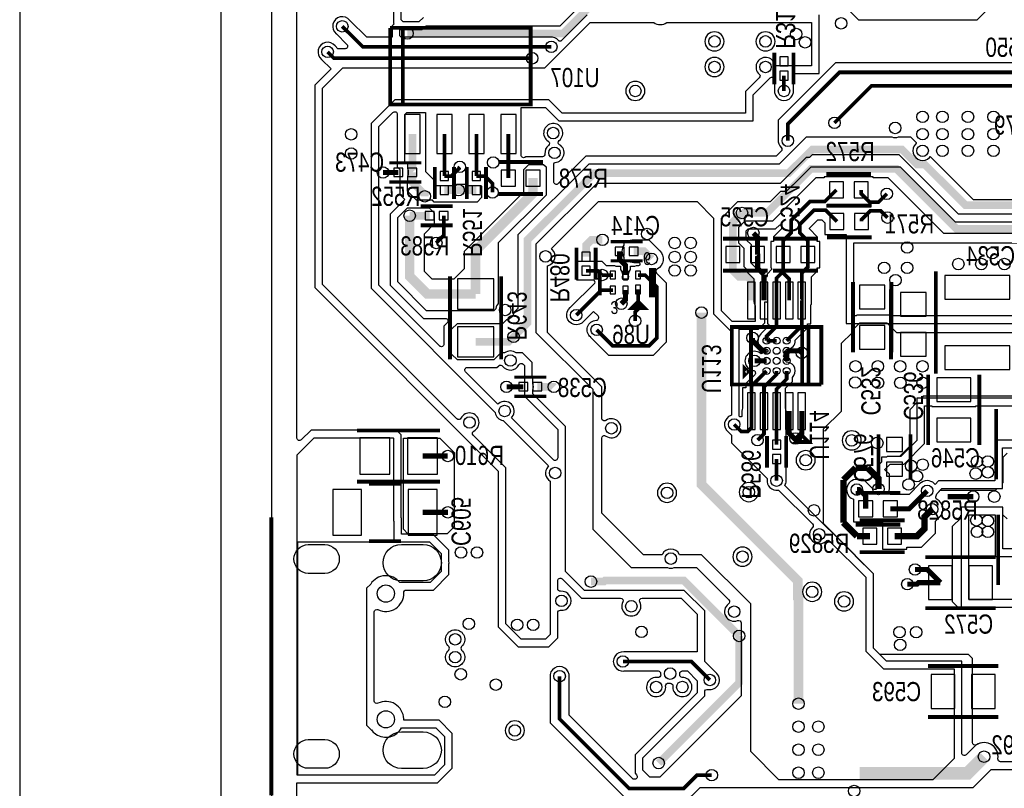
# Model space of a CAD drawing. Extents: x -394 to 5394, y -1015 to 6968.
# Tile 31 of 63: x -394 to 1147, y 1762 to 2965. Entities that reach past the tile are written whole.
import ezdxf

# ---------------------------------------------------------------- set-up
doc = ezdxf.new("R2010")
doc.units = 0
for name, color, linetype in [('BG_OUTLINE', 95, 'CONTINUOUS'), ('ET_BOTTOM', 1, 'CONTINUOUS'), ('PG_SILKSCREEN_BOTTOM', 2, 'CONTINUOUS'), ('PIN_BOTTOM', 1, 'CONTINUOUS'), ('RD_SILKSCREEN_BOTTOM', 254, 'CONTINUOUS'), ('VC_BOTTOM', 1, 'CONTINUOUS')]:
    doc.layers.add(name, color=color, linetype=linetype)

msp = doc.modelspace()

# ---------------------------------------------------------------- linework, layer by layer
at = {"layer": 'BG_OUTLINE'}
msp.add_lwpolyline([(-78.74, 6968.4848), (-393.7, 6968.4848), (-393.7, 0), (-78.74, 0), (-78.74, 6968.4848)], dxfattribs=at)
msp.add_lwpolyline([(5000, 0), (5000, 6968.4848), (0, 6968.4848), (0, 0)], close=True, dxfattribs=at)
at = {"layer": 'BG_OUTLINE', "const_width": 6}
msp.add_lwpolyline([(0, 2186.3442), (0, 1751.3442)], dxfattribs=at)
at = {"layer": 'ET_BOTTOM'}
for points in [[(40.0001, 228.5845), (40.0001, 1771.194), (260.1206, 1771.194), (283.1002, 1794.1736), (283.1002, 1848.5148), (262.4206, 1869.1944), (207.181, 1869.1944), (207.131, 1871.1431, 0.54721), (166.7677, 1895.5426, -0.555588), (161.0002, 1899.131), (161.0002, 2038.5574, -0.555588), (166.7677, 2042.1458, 0.571852), (207.1061, 2068.6465, -0.428757), (211.1012, 2072.844), (253.5706, 2072.844), (277.8002, 2097.0736), (277.8002, 2111.7862), (277.8082, 2111.8754, 0.044766), (277.8082, 2119.113), (277.8002, 2119.2022), (277.8002, 2135.1148), (252.5706, 2160.3444), (203.7302, 2160.3444), (203.7302, 2185.3548), (203.1202, 2185.9648), (203.1202, 2315.6548), (195.5806, 2323.1944), (62.1394, 2323.1944), (46.8285, 2307.8836, -0.668177), (40.0001, 2310.712), (40.0001, 3107.3722, -0.668177)], [(190.9998, 3042.9706), (190.9998, 2960.0294), (192.0292, 2959), (188.9998, 2955.9706), (188.9998, 2937.9002), (149.1719, 2937.9002), (122.7612, 2964.3109), (122.6931, 2964.3956, 1.114862), (101.6044, 2943.3069), (101.6891, 2943.2388), (118.1993, 2926.7286, -0.668175), (115.3709, 2919.9002), (104.1719, 2919.9002), (99.7612, 2924.3109), (99.6931, 2924.3956, 1.114862), (78.6044, 2903.3069), (78.6891, 2903.2388), (93.4785, 2888.4494), (67.9998, 2862.9706), (67.9998, 2546.0294), (354.9998, 2259.0294), (354.9998, 2015.0294), (386.0294, 1983.9998), (433.9706, 1983.9998), (448.0002, 1998.0294), (448.0002, 2037.1053, -0.445449), (452.4212, 2041.0831, 1.111425), (452.4212, 2070.9169, -0.445449), (448.0002, 2074.8947), (448.0002, 2087.3721, -0.668177), (454.8286, 2090.2005), (485.0294, 2059.9998), (546.2669, 2059.9998, -0.560103), (549.8305, 2054.183, 1.632271), (576.5579, 2054.183, -0.560103), (580.1215, 2059.9998), (641.0294, 2059.9998), (665.9998, 2035.0294), (665.9998, 1975.9002), (551.7326, 1975.9002), (551.6246, 1975.912, 1.114863), (551.6246, 1946.088), (551.7326, 1946.0998), (605.0001, 1946.0998, -0.41575), (609, 1942.0788, 0.031134), (609.1063, 1940.2156, -0.500365), (604.4748, 1935.7946, 3.002977), (616.8937, 1922.7844, -0.500365), (621.5252, 1927.2054, 0.042849), (624.0832, 1927, -0.447113), (628.0831, 1922.579, 2.617376), (642.9168, 1936, -0.447113), (638.9169, 1940.421, 0.027685), (639, 1942.0788, -0.41575), (642.9999, 1946.0998), (650.8281, 1946.0998), (665.9998, 1930.9281), (665.9998, 1911.9706), (568.9998, 1814.9706), (568.9998, 1786.0294), (571.3005, 1783.7286, -0.668177), (568.4721, 1776.9002), (566.1719, 1776.9002), (465.9002, 1877.1719), (465.9002, 1936.2674), (465.912, 1936.3754, 1.114863), (436.088, 1936.3754), (436.0998, 1936.2674), (436.0998, 1864.8281), (553.8281, 1747.0998)], [(238, 2969), (231.0002, 2962.0002), (213, 2962.0002, 0.001118), (212.9195, 2962), (206, 2962), (203, 2965), (203, 3038)], [(858.5441, 3024.9998), (918.5441, 2964.9998), (1104.4559, 2964.9998), (1136.7281, 2997.2719, 0.38387)], [(494.0294, 2973.0002), (453.0292, 2932), (450.0359, 2932), (449.4369, 2932.7059, 0.248856), (436.3754, 2937.912), (436.2674, 2937.9002), (203.0998, 2937.9002), (201, 2940), (201, 2949.9998), (235.9706, 2949.9998), (241.9708, 2956), (452, 2956), (489, 2993)], [(1220.1719, 2897.9002), (882.8281, 2897.9002), (793.0998, 2808.1719), (793.0998, 2777.7326), (793.088, 2777.6246, 0.230921), (797.5412, 2765.2473, -0.418281), (797.5807, 2759.5515), (790.0294, 2752.0002), (492.0294, 2752.0002), (448.8286, 2708.7995, -0.668177), (442.0002, 2711.6279), (442.0002, 2740.0293, -0.397064), (443.8825, 2742.0258, 0.734247), (450.8321, 2769.7931, -0.51872), (450.4111, 2776.3194, 3.155554), (433.1679, 2775.2069, -0.51872), (433.5889, 2768.6806, 0.254819), (428.0831, 2755.4212, -0.445449), (424.1053, 2751.0002), (398.0294, 2751.0002), (397.6186, 2750.5895, -0.668177), (390.7902, 2753.4179), (390.7902, 2827.9998), (429.0294, 2827.9998), (450.0294, 2806.9998), (754.0002, 2806.9998), (754.0002, 2848.0294), (780.2714, 2874.3005, -0.668177), (787.0998, 2871.4721), (787.0998, 2855.6426), (787.088, 2855.5346, 1.114863), (816.912, 2855.5346), (816.9002, 2855.6426), (816.9002, 2878, 0.0148), (816.8741, 2878.8815), (816.8706, 2878.9406), (816.8706, 2880.9998), (857.0002, 2880.9998), (857.0002, 2973.0002)], [(1271, 2661), (1075, 2661), (982, 2754), (846, 2754), (841.858, 2749.858), (836.6862, 2749.858), (795.8282, 2709), (509, 2709), (414, 2614), (414, 2595.0728, 0.002427), (414, 2594.9272), (414, 2476), (503, 2387), (503, 2168), (563, 2108), (619.603, 2108), (619.9307, 2107.8823, 0.174095), (630.0693, 2107.8823), (630.397, 2108), (665, 2108), (715.7415, 2057.2585, -0.462603), (715.2471, 2051.1817, 0.884102), (729.5263, 2025.0549, -0.529574), (735, 2021.3363), (735, 1907), (608, 1780), (592, 1780), (581, 1791), (581, 1810), (678, 1907), (678, 1913.4257, -0.477791), (682.8421, 1917.336, 0.793815), (695.3133, 1943.7587), (678, 1961.0721), (678, 2040), (646, 2072), (490, 2072), (460, 2102), (460, 2329), (409.0266, 2379.9734), (409.0266, 2385.3219), (409.1377, 2385.6412, 0.169031), (409.1377, 2396.1588), (409.0266, 2396.4781), (409.0266, 2405.4002), (408, 2405.4002), (408, 2429), (393, 2444), (383.0003, 2444, 0.333342), (364.9997, 2444), (359, 2444), (348, 2433), (291, 2433), (282, 2442), (282, 2481), (291, 2490), (362, 2490), (368.2991, 2496.2991), (368.8879, 2496.4194, 0.300478), (380.5806, 2508.1121), (380.7009, 2508.7009), (386, 2514), (386, 2629), (497, 2740), (795, 2740), (837, 2782), (970.603, 2782), (970.9307, 2781.8823, 0.174095), (981.0693, 2781.8823), (981.397, 2782), (1000, 2782), (1008.2591, 2773.7409, -0.414584), (1008.2572, 2770.9107, 1.001316), (1029.4707, 2749.6972), (1030.8867, 2751.1133), (1098, 2684), (1258.9279, 2684)], [(1252, 2631), (1052, 2631), (965, 2718), (941.5802, 2718), (941.5802, 2719.5002), (864.9998, 2719.5002), (864.9998, 2718), (852, 2718), (784, 2650), (741, 2650), (731, 2640), (731, 2616), (739, 2608), (739, 2579), (744.7998, 2573.2002), (744.7998, 2569.7225), (754.7698, 2559.7525), (754.7698, 2525.98, 0.127016), (756.7698, 2518.234), (756.7698, 2493), (720.9708, 2493), (704.0002, 2509.9706), (704.0002, 2655.0002), (730, 2681), (781, 2681), (796.9998, 2696.9998), (805.9706, 2696.9998), (815.9706, 2706.9998), (816.4559, 2706.9998), (844.4561, 2735), (984, 2735), (1070, 2649), (1070.0292, 2649), (1070.0294, 2648.9998), (1266.0294, 2648.9998)], [(1266.9998, 1804.0002), (1140.6891, 1804.0002, -0.460326), (1136.737, 1808.6171, 0.725687), (1099.4435, 1827.5665), (1086.8786, 1815.0016, -0.668174), (1080.0502, 1817.83), (1080.0502, 1961.3502), (962.6206, 1961.3502), (942.0002, 1981.9706), (942.0002, 2097.9706), (803.4989, 2236.472), (804.0801, 2237.7369, 0.135635), (805.362, 2245.6246), (805.3502, 2245.7326), (805.3502, 2278.08, 0.054555), (804.9975, 2281.3026), (804.9502, 2281.5163), (804.9502, 2296.6837), (804.9975, 2296.8974, 0.054555), (805.3502, 2300.12), (805.3502, 2352.76, 0.08214), (804.5567, 2357.5576), (804.4502, 2357.8708), (804.4502, 2388.7634), (815.1002, 2399.4134), (815.1002, 2405.599, 0.657375), (807.4885, 2429.1886, -0.359259), (803.8886, 2432.7885, 0.132459), (801.419, 2439.37, 0.132459), (803.8886, 2445.9515, -0.359259), (807.4885, 2449.5514, 0.388057), (819.7, 2463.0638), (819.6954, 2463.8986), (838.7202, 2482.9234), (838.7202, 2489.4798), (843.8202, 2489.4798), (843.8202, 2518.9081), (844.8502, 2519.9381), (844.8502, 2562.7281), (854.1702, 2572.0481), (854.1702, 2577.1998), (858.2702, 2577.1998), (858.2702, 2618.2002), (854.1702, 2618.2002), (854.1702, 2625.5732), (841.7802, 2637.9632), (841.7802, 2639.1919), (854.8881, 2652.2998), (861.1781, 2652.2998), (865.8498, 2647.6281), (865.8498, 2629.1998), (899.4098, 2629.1998), (899.4098, 2489.9998), (1365.7794, 2489.9998)], [(1254.5, 1804.0002), (1140.6891, 1804.0002, -0.460326), (1136.737, 1808.6171, 0.645196), (1103.1961, 1830.5755, -0.591678), (1097.05, 1833.951), (1097.05, 1965.45), (1090.7, 1971.8), (952.1708, 1971.8), (942.0002, 1981.9706), (942.0002, 2097.9706), (914, 2125.9708), (914, 2127), (864, 2177), (864, 2324.95), (892.05, 2353), (892.05, 2459.05), (908, 2475), (911.41, 2475), (911.41, 2481.56), (920.85, 2491), (963.1, 2491), (978.1, 2476), (1367.5, 2476)], [(1418, 2376), (1019.92, 2376), (1016.9202, 2373.0002), (1009.9998, 2373.0002), (1009.9998, 2366.0798), (999, 2355.08), (999, 2298), (982.8302, 2281.8302), (963.3494, 2281.8302), (962.5194, 2281.0002), (954.4998, 2281.0002), (954.4998, 2272.9806), (948.0098, 2266.4906), (948.0098, 2234.0605, -0.668172), (941.1814, 2231.2321), (926.4133, 2246.0002), (916, 2246.0002, 0.812476), (909.5872, 2215.3411), (910.7856, 2214.8169), (910.7856, 2179.515), (955.9508, 2179.515), (955.9508, 2136.515), (993.9512, 2136.515), (993.9512, 2140.015), (1017.0569, 2140.015), (1039.0002, 2161.9583), (1039.0002, 2180.5983), (1045.701, 2187.299, 0.507904), (1041.4759, 2214.4273, -0.428413), (1039.8483, 2219.9855, 0.060304), (1041.3605, 2223.5212), (1041.504, 2224.0132), (1046.4908, 2229), (1133, 2229), (1135.4698, 2231.4698), (1144.0702, 2231.4698), (1144.0702, 2240.0702), (1145, 2241), (1145, 2281), (1151, 2287)], [(1294.9302, 2373.0002), (1009.9998, 2373.0002), (1009.9998, 2306.9706), (984.8594, 2281.8302), (963.3494, 2281.8302), (962.5194, 2281.0002), (954.4998, 2281.0002), (954.4998, 2272.9806), (948.0098, 2266.4906), (948.0098, 2234.0605, -0.668172), (941.1814, 2231.2321), (926.4133, 2246.0002), (916, 2246.0002, 0.812476), (909.5872, 2215.3411), (910.7856, 2214.8169), (910.7856, 2179.515), (955.9508, 2179.515), (955.9508, 2136.515), (993.9512, 2136.515), (993.9512, 2140.015), (1017.0569, 2140.015), (1039.0002, 2161.9583), (1039.0002, 2180.5983), (1045.701, 2187.299, 0.507904), (1041.4759, 2214.4273, -0.428413), (1039.8483, 2219.9855, 0.060304), (1041.3605, 2223.5212), (1041.504, 2224.0132), (1048.9606, 2231.4698), (1144.0702, 2231.4698), (1144.0702, 2295.5598), (1202.0298, 2295.5598)], [(1214.03, 2307.56), (1132.07, 2307.56), (1132.07, 2243.47), (1043.99, 2243.47), (1038.5899, 2238.0699), (1037.1759, 2239.4501, 0.410668), (1014.6862, 2239.3138), (997.6423, 2222.27), (968.81, 2222.27), (965.9855, 2225.0945), (966.3178, 2226.2318, 0.071193), (967.0002, 2231), (967.0002, 2254.0417), (960.01, 2261.0319), (960.01, 2261.52), (968.32, 2269.83), (989.83, 2269.83), (1022, 2302), (1022, 2361), (1033.1398, 2361), (1033.1398, 2359.9998), (1102.1402, 2359.9998), (1102.1402, 2361), (1242.813, 2361, -0.650323)], [(645, 1738), (671, 1764), (789.0292, 1764), (789.0294, 1763.9998), (1098.1028, 1763.9998), (1126.103, 1792), (1272, 1792), (1279, 1799), (1279, 1964), (1451.0998, 1964), (1451.0998, 1841.4804), (1455.05, 1837.5302), (1455.05, 1799), (1433.9502, 1777.9002), (1414.7326, 1777.9002), (1414.6246, 1777.912, 0.359594), (1398.6633, 1767.4118), (1398.2288, 1766), (1322, 1766), (1285.9002, 1729.9002)]]:
    msp.add_lwpolyline(points, format="xyb", dxfattribs=at)
for points, const_width in [([(213, 2944), (456.5441, 2944), (500, 2987.4559), (500, 3069)], 12), ([(111, 2955), (143, 2923), (438, 2923)], 5.8), ([(88, 2915), (98, 2905), (408, 2905)], 5.8), ([(802, 2878), (802, 2853.91)], 5.8), ([(1300.1148, 2796.1598), (1300.1148, 2760.4301), (1293.6847, 2754), (1261, 2754), (1249, 2766), (1249, 2848), (1214, 2883), (889, 2883), (808, 2802), (808, 2776)], 5.8), ([(881, 2804), (938.9, 2861.9), (1204.1001, 2861.9), (1233, 2833.0001), (1233, 2731), (1266, 2698), (1279, 2698)], 5.8), ([(220.79, 2786.36), (220.79, 2726.3636), (220.7936, 2726.36)], 12), ([(270.79, 2786.36), (270.79, 2720.68)], 5.8), ([(320.79, 2786.36), (320.79, 2720.68)], 5.8), ([(370.79, 2786.36), (370.79, 2717.58)], 5.8), ([(379, 2469), (401, 2491), (401, 2621), (505, 2725), (809, 2725), (846, 2762), (987, 2762), (1010, 2739), (1022, 2739), (1086, 2675), (1278, 2675), (1289, 2664), (1462, 2664), (1508, 2618), (1525, 2618)], 12), ([(198.7464, 2726.36), (174.7464, 2726.36)], 8), ([(240, 2689), (240, 2691.7936), (220.7936, 2711), (220.7936, 2726.36)], 12), ([(295, 2735), (294, 2734), (294, 2733), (281.68, 2720.68), (270.79, 2720.68)], 5.8), ([(1403, 2622), (1280, 2622), (1264, 2638), (1072, 2638), (978.1422, 2731.8578), (844.1421, 2731.8578), (775.202, 2662.9177), (736.3459, 2662.9177)], 12), ([(319.4848, 2536.0888), (319.4848, 2603.6948), (409.37, 2693.58), (409.37, 2717.58)], 15), ([(346, 2695), (346, 2709), (334.32, 2720.68), (320.79, 2720.68)], 5.8), ([(270.79, 2698.64), (293, 2698.64)], 12), ([(293, 2698.64), (320.79, 2698.64)], 12), ([(884, 2699), (866, 2681), (843, 2681), (813.08, 2651.08), (813.08, 2631.7913), (800.69, 2619.4013), (800.69, 2597.7)], 5.8), ([(963, 2693), (950, 2680), (936, 2680), (922.58, 2693.42), (922.58, 2699)], 5.8), ([(319.4848, 2536.0888), (243.9112, 2536.0888), (216.36, 2563.64), (216.36, 2658.64)], 15), ([(722.16, 2597.7), (722.16, 2648.7318), (736.3459, 2662.9177)], 12), ([(884.85, 2649.7), (867.35, 2667.2), (848.7162, 2667.2), (826.88, 2645.3638), (826.88, 2631.7913), (839.27, 2619.4013), (839.27, 2597.7)], 5.8), ([(963.85, 2655.7), (953.35, 2666.2), (937.2, 2666.2), (923.43, 2652.43), (923.43, 2649.7)], 5.8), ([(247.75, 2658.64), (216.36, 2658.64)], 12), ([(258, 2616), (269.79, 2627.79), (269.79, 2658.64)], 5.8), ([(760.74, 2597.7), (760.74, 2624.96), (754.1, 2631.6)], 8), ([(492.3936, 2594.6), (492.3936, 2612.3936), (501, 2621), (518, 2621)], 12), ([(554.0036, 2565.81), (554.0036, 2580.9964), (545, 2590), (545, 2603)], 8), ([(567.0472, 2603), (583, 2603), (595, 2591)], 12), ([(722.16, 2597.7), (722.16, 2572.8), (732.16, 2562.8), (745.4, 2562.8), (751.08, 2557.12), (751.08, 2525.98)], 12), ([(760.74, 2597.7), (760.8, 2597.64), (760.8, 2576.35), (770.77, 2566.38)], 8), ([(800.69, 2597.7), (800.69, 2571.34), (799.6, 2570.25)], 5.8), ([(829.82, 2525.98), (829.95, 2526.11), (829.95, 2568.9), (839.27, 2578.22), (839.27, 2597.7)], 5.8), ([(492.3936, 2572.56), (510.6436, 2572.56), (517.3936, 2565.81)], 5.8), ([(799.6, 2570.25), (790.45, 2561.1), (790.45, 2525.98)], 5.8), ([(799.6, 2570.25), (810.13, 2559.72), (810.13, 2525.98)], 5.8), ([(573.6836, 2565.81), (584.5836, 2565.81), (603, 2547.3936), (603, 2467), (591, 2455), (534, 2455), (509, 2480)], 5.8), ([(517.3936, 2565.81), (534.3236, 2565.81)], 5.8), ([(770.77, 2566.38), (770.77, 2525.98)], 8), ([(534.3236, 2542.19), (516.19, 2542.19), (477, 2503)], 5.8), ([(554.0036, 2542.19), (554.0036, 2527.3), (547.5536, 2520.85)], 8), ([(573.6836, 2543.17), (573.6836, 2512.5836), (569, 2507.9), (569, 2494)], 5.8), ([(790.45, 2525.98), (790.45, 2485.8), (774.7, 2470.05), (774.7, 2462.99)], 5.8), ([(829.82, 2525.98), (829.82, 2486.61), (806.2, 2462.99)], 5.8), ([(824.77, 1894.93), (824.77, 2059.6094), (823.7, 2060.6794), (823.7, 2087.3), (673, 2238), (673, 2507)], 15), ([(379, 2469), (371.2858, 2461.2858), (319.4848, 2461.2858)], 12), ([(774.7, 2447.24), (768.64, 2447.24), (768.49, 2447.49), (768.27, 2447.49), (752.65, 2463.11), (752.65, 2467.5)], 8), ([(790.45, 2462.99), (774.7, 2462.99)], 5.8), ([(806.2, 2447.24), (826.76, 2447.24), (830, 2444)], 8), ([(806.2, 2447.24), (806.2, 2431.5)], 8), ([(774.7, 2431.5), (756, 2431.5)], 8), ([(774.7, 2415.75), (751.08, 2392.13), (751.08, 2352.76)], 5.8), ([(790.45, 2415.75), (790.45, 2410.31), (770.77, 2390.63), (770.77, 2352.76)], 5.8), ([(790.45, 2352.76), (790.45, 2387.35), (806.2, 2403.1), (806.2, 2415.75)], 5.8), ([(368, 2390.87), (377, 2390.87), (377.03, 2390.9), (394.0264, 2390.9)], 8), ([(416.07, 2390.9), (416.0736, 2390.9)], 12), ([(416.0736, 2390.9), (441.99, 2390.9), (442.02, 2390.87)], 12), ([(751.08, 2352.76), (751.08, 2326.8513), (745.28, 2321.0513), (734.9487, 2321.0513), (724, 2332)], 5.8), ([(760.675, 2307.325), (770.77, 2317.42), (770.77, 2352.76)], 5.8), ([(790.45, 2300.12), (790.45, 2352.76)], 5.8), ([(820, 2310), (818.13, 2310), (810.13, 2318), (810.13, 2352.76)], 8), ([(829.82, 2352.76), (829.82, 2318), (821.82, 2310), (820, 2310)], 8), ([(236.52, 2282.5242), (276.02, 2282.5242)], 8), ([(790.45, 2244), (790.45, 2278.08)], 5.8), ([(914, 2264), (895, 2245)], 10), ([(933, 2264), (914, 2264)], 10), ([(933, 2264), (950, 2247), (950, 2231)], 10), ([(895, 2245), (895, 2178.3836)], 10), ([(916, 2230), (919.7858, 2230), (929.7858, 2220), (929.7858, 2200.0152)], 8), ([(1026, 2228), (998.0152, 2200.0152), (968.3684, 2200.0152)], 8), ([(1058.22, 2219), (1098, 2219)], 8), ([(1033.68, 2199.32), (1022, 2187.64), (1022, 2169), (1010.0152, 2157.0152), (974.951, 2157.0152)], 10), ([(236.67, 2194.3942), (276.17, 2194.3942)], 8), ([(895, 2178.3836), (916.3684, 2157.0152)], 10), ([(916.3684, 2157.0152), (936.3684, 2157.0152)], 10), ([(1046.81, 2084.35), (1026.16, 2105), (1007, 2105)], 8), ([(732, 2001), (645.18, 2087.82), (522.18, 2087.82), (520.36, 2086), (500, 2086)], 12), ([(995, 2082), (1010, 2082), (1012.35, 2084.35), (1046.81, 2084.35)], 8), ([(605.9848, 1802), (732, 1928.0152), (732, 2001)], 12), ([(550, 1961), (657, 1961), (686, 1932)], 5.8), ([(689, 1783), (666, 1783), (645, 1762), (560, 1762), (451, 1871), (451, 1938)], 5.8), ([(920.34, 1786), (1088.99, 1786), (1115, 1812.01)], 20)]:
    msp.add_lwpolyline(points, dxfattribs=dict(at, const_width=const_width))
for points in [[(316.7891, 2321.6241, 1.378642), (296.6241, 2341.7891, -0.510007), (290.2289, 2340.7711), (80, 2551), (80, 2858), (112, 2890), (407.9225, 2890, 0.002583), (408.0775, 2890), (428, 2890), (463.9998, 2925.9998), (464, 2925.9998), (499.0002, 2961), (598.3281, 2961, 0.310747), (618.7319, 2961), (845, 2961), (845, 2893), (816.5002, 2893), (816.5002, 2893.0002), (788.2127, 2893.0002), (787.8719, 2894.5778, 1.377652), (763.2299, 2880.2116, -0.431145), (763.397, 2874.397), (742, 2853), (742, 2819), (455, 2819), (434, 2840), (193, 2840), (156, 2803), (156, 2545), (350.1404, 2350.8596), (350.254, 2350.2503, 0.309909), (362.2503, 2338.254), (362.8596, 2338.1404), (433.8243, 2267.1757), (432.6173, 2265.7694, 0.457878), (436, 2243.3112), (436, 2003), (429, 1996), (391, 1996), (367, 2020), (367, 2264), (315.7711, 2315.2289, -0.510007)], [(708.2102, 2931.41, 1), (678.2098, 2931.41, 1)], [(788.2102, 2931.41, 1), (758.2098, 2931.41, 1)], [(708.2102, 2891.41, 1), (678.2098, 2891.41, 1)], [(584.4102, 2853.91, 1), (554.4098, 2853.91, 1)], [(185.9998, 2660.9706), (185.9998, 2550.0294), (238.0294, 2497.9998), (272.3721, 2497.9998, -0.668177), (275.2005, 2491.1714), (269.9998, 2485.9706), (269.9998, 2457.6279, -0.668177), (263.1714, 2454.7995), (168.0002, 2549.9706), (168.0002, 2798.0294), (190.1714, 2820.2005, -0.668177), (196.9998, 2817.3721), (196.9998, 2735.0294), (200.9998, 2731.0294), (200.9998, 2692.0294), (209.0292, 2684)], [(213.7466, 2731.9381), (213.7466, 2740.8602), (209, 2740.8602), (209, 2817), (212, 2820), (241, 2820), (241, 2728), (256.2898, 2712.7102), (256.2898, 2705.6798), (285.2902, 2705.6798), (285.2902, 2705.7798), (287.8519, 2705.7798), (290.0721, 2708), (306.2898, 2708), (306.2898, 2705.6798), (328.2481, 2705.6798), (329, 2704.9279), (329, 2687), (322, 2680), (254.9708, 2680), (251.9706, 2683.0002), (226.9998, 2683.0002), (213, 2697), (213, 2711.8598), (213.7466, 2711.8598), (213.7466, 2720.7819), (213.8577, 2721.1012, 0.169031), (213.8577, 2731.6188)], [(350.9876, 2512.9876), (348, 2510), (243, 2510), (198, 2555), (198, 2656), (213, 2671), (239.9151, 2671, 0.002358), (240.0849, 2671), (247, 2671), (254.7898, 2663.2102), (254.7898, 2645.7898), (239, 2630), (239, 2572), (251, 2560), (286, 2560), (302, 2576), (302, 2603), (395, 2696), (395, 2731), (403, 2739), (426, 2739), (430, 2735), (430, 2691), (355, 2616), (355, 2521.4376, 0.148927), (351.094, 2513.6169)], [(720, 2314.9279), (720, 2303), (775.5498, 2247.4502), (775.5498, 2245.7326), (775.538, 2245.6246, 0.491971), (792.6842, 2229.1671), (793.6825, 2229.3175), (846.5913, 2176.4087, -0.418502), (846.5496, 2170.7108, 1.014741), (867.7608, 2149.4996, -0.418502), (873.4587, 2149.5413), (930, 2093), (930, 1977), (957.65, 1949.35), (1068.05, 1949.35), (1068.05, 1809.05), (1035, 1776), (794, 1776), (750, 1820), (750, 1920.5591), (750.0002, 1920.5593), (750.0002, 2001, 0.001118), (750, 2001.0805), (750, 2051), (673, 2128), (638.8002, 2128), (638.2355, 2129.0588, 0.600005), (611.7645, 2129.0588), (611.1998, 2128), (582, 2128), (517, 2193), (517, 2310.5079, -0.60906), (523.3158, 2313.7693, 1.93647), (523.3158, 2338.2307, -0.60906), (517, 2341.4921), (517, 2391), (432, 2476), (432, 2580.2288), (433.4118, 2580.6633, 0.567527), (439.5308, 2605.6822), (439.5257, 2605.6872), (438.1064, 2607.1064), (512, 2681), (666, 2681), (692, 2655), (692, 2505), (720, 2477), (720, 2346.5231), (718.7059, 2346.0349, 0.582905), (714.6867, 2320.2413)], [(772.1356, 2562.8353), (751.0002, 2583.9706), (751.0002, 2612.9706), (743.0002, 2620.9706), (743.0002, 2635.0294), (745.9706, 2637.9998), (788.9706, 2637.9998), (794.7656, 2643.7947, -0.668183), (798.1798, 2642.3805), (798.1798, 2637.9632), (785.7898, 2625.5732), (785.7898, 2618.2002), (781.6898, 2618.2002), (781.6898, 2577.1998), (781.9857, 2577.1998), (783.0085, 2574.7306), (775.5498, 2567.2719), (775.5498, 2564.2495, -0.668183)], [(556.3638, 2588.4998), (552.047, 2588.4998), (552.047, 2593.0338), (551.747, 2593.5178, -0.284747), (551.747, 2612.4822), (552.047, 2612.9662), (552.047, 2617.5002), (556.3638, 2617.5002), (556.8747, 2617.8502, -0.151285), (567.0471, 2621.0002), (590.4559, 2621.0002), (607.7281, 2603.7281, -0.501739), (603.5672, 2575.1693, 0.501735), (602.6426, 2568.823), (617.9002, 2553.5655), (617.9002, 2460.8281), (597.1719, 2440.0998), (527.8281, 2440.0998), (499.6891, 2468.2388), (499.6044, 2468.3069, -0.69547), (508.4902, 2494.9915, 0.65595), (511.1827, 2501.8176), (504.0362, 2508.9641), (488.7612, 2493.6891), (488.6931, 2493.6044, -1.118809), (467.6867, 2514.7587), (506.0677, 2553.1398, 0.396236), (506.1523, 2555.8782, -0.011688), (505.7005, 2556.4144), (505.6324, 2556.4991), (504.5717, 2557.5598), (477.8934, 2557.5598), (477.8934, 2569.1237), (477.8461, 2569.3374, -0.109435), (477.8461, 2575.7826), (477.8934, 2575.9963), (477.8934, 2587.5602), (506.8938, 2587.5602), (506.8938, 2587.4602), (516.8155, 2587.4602), (523.5655, 2580.7102), (534.3236, 2580.7102, -0.08214), (539.1212, 2579.9167), (539.4344, 2579.8102), (546.3238, 2579.8102), (546.3238, 2574.6424, -0.210256), (548.943, 2562.9308, 0.489878), (553.0948, 2558.1644, -0.028423), (554.9124, 2558.1644, 0.489878), (559.0642, 2562.9308, -0.210256), (561.6834, 2574.6424), (561.6834, 2579.8102), (568.5728, 2579.8102), (568.886, 2579.9167, -0.08214), (573.6836, 2580.7102), (575.0053, 2580.7102, 0.668166), (576.4195, 2584.1244), (575.5441, 2584.9998), (567.0471, 2584.9998, -0.151285), (556.8747, 2588.1498)], [(732.9822, 2344.0136, 0.019869), (732.0002, 2344.6887), (732.0002, 2480.9998), (761.9706, 2480.9998), (772.0002, 2491.0294), (772.0002, 2524.1043), (775.5837, 2524.1043), (775.9469, 2522.563, 0.024114), (776.3433, 2521.1824), (776.4498, 2520.8692), (776.4498, 2489.4798), (776.7146, 2489.4798, -0.668175), (778.1288, 2486.0656), (765.7998, 2473.7366), (765.7998, 2473.1752), (765.2063, 2472.5881, 0.67606), (774.9194, 2449.4916, -0.423752), (776.9516, 2447.4594, 0.007963), (776.9514, 2447.0294, -0.423578), (774.9192, 2444.9984, 0.168998), (766.4931, 2442.2192, 1.382512), (753.9369, 2416.6424, -0.619396), (756.2152, 2409.8519), (742.1798, 2395.8166), (742.1798, 2389.2602), (737.0798, 2389.2602), (737.0798, 2357.8708), (736.9733, 2357.5576, 0.08214), (736.1798, 2352.76), (736.1798, 2345.6154, -0.617522)], [(393.7809, 2426.2482), (395.9998, 2424.0294), (395.9998, 2376.0294), (447.9998, 2324.0294), (447.9998, 2279.6279, -0.668177), (441.1714, 2276.7995), (375.6665, 2342.3043), (376.7696, 2343.7004, 0.889616), (355.7004, 2364.7696), (354.3043, 2363.6665), (303.7995, 2414.1714, -0.668177), (306.6279, 2420.9998), (352.9706, 2420.9998), (355.7293, 2423.7585, -0.462938), (361.8087, 2423.2605, 0.563006), (387.3836, 2425.2261, -0.510375)], [(257.45, 1857.1942), (271.1, 1843.5442), (271.1, 1799.1442), (255.15, 1783.1942), (40.29, 1783.1942), (40.29, 2284.3742), (67.11, 2311.1942), (190.61, 2311.1942), (191.12, 2310.6842), (191.12, 2180.9942), (191.73, 2180.3842), (191.73, 2148.3442), (247.6, 2148.3442), (265.8, 2130.1442), (265.8, 2102.0442), (248.6, 2084.8442), (200.9335, 2084.8442, 0.514318), (155.4563, 2082.2005), (149, 2075.7442), (149, 1861.4942), (156.3798, 1854.1144), (156.4727, 1853.9862, 0.079149), (162.702, 1847.7569), (162.8302, 1847.664), (163, 1847.4942), (163.0591, 1847.4942), (163.564, 1847.1562, 0.443152), (203.8175, 1857.1942)], [(923.0002, 2307, 1), (892.9998, 2307, 1)], [(923.0002, 2307, 1), (892.9998, 2307, 1)], [(851.0002, 2276, 1), (820.9998, 2276, 1)], [(634.0502, 2225, 1), (604.0498, 2225, 1)], [(762.0002, 2226, 1), (731.9998, 2226, 1)], [(1304.257, 2081.6309, -0.448612), (1308.72, 2077.6578), (1308.72, 2067.72), (1299, 2058), (1091, 2058), (1091, 2190.69), (1132.29, 2190.69), (1132.29, 2125.41), (1217.63, 2125.41), (1217.63, 2191.52), (1254.72, 2191.52), (1254.72, 2168.61), (1322, 2168.61), (1326, 2164.61), (1326, 2136.55), (1311.9502, 2122.5002), (1295.9228, 2122.5002), (1288.2113, 2114.7887, 0.710967)], [(257.45, 1857.1942), (271.1, 1843.5442), (271.1, 1799.1442), (255.15, 1783.1942), (41.54, 1783.1942), (41.54, 2148.3442), (247.6, 2148.3442), (265.8, 2130.1442), (265.8, 2102.0442), (248.6, 2084.8442), (200.9335, 2084.8442, 0.514318), (155.4563, 2082.2005), (149, 2075.7442), (149, 1861.4942), (156.3798, 1854.1144), (156.4727, 1853.9862, 0.079149), (162.702, 1847.7569), (162.8302, 1847.664), (163, 1847.4942), (163.0591, 1847.4942), (163.564, 1847.1562, 0.443152), (203.8175, 1857.1942)], [(752.0702, 2125, 1), (722.0698, 2125, 1)], [(861.2002, 2070, 1), (831.1998, 2070, 1)], [(911.0002, 2055, 1), (880.9998, 2055, 1)], [(297.7412, 1984.5915, 0.439612), (297.7412, 1978.6969, -2.569016), (277.4588, 1978.6969, 0.439612), (277.4588, 1984.5915, -2.569016)], [(396.0002, 1853, 1), (365.9998, 1853, 1)]]:
    msp.add_lwpolyline(points, format="xyb", close=True, dxfattribs=at)
for points in [[(1439, 2597), (1439, 2530.9708), (1438.9998, 2530.9706), (1438.9998, 2493.0502), (1379.6998, 2493.0502), (1370.75, 2502), (969.0708, 2502), (968.0706, 2503.0002), (915.8794, 2503.0002), (914.8792, 2502), (911.41, 2502), (911.41, 2616), (1253, 2616), (1272, 2597)], [(285.92, 2288.1642), (285.92, 2171.6942), (275.25, 2161.0242), (213.41, 2161.0242), (206.62, 2167.8142), (206.62, 2310.5842), (263.5, 2310.5842)]]:
    msp.add_lwpolyline(points, close=True, dxfattribs=at)
for points in [[(1151, 2184), (1144.2902, 2190.7098), (1144.2902, 2202.6902), (1078.9998, 2202.6902), (1078.9998, 2185.9998), (1065, 2172), (1065, 2055), (1074, 2046), (1078.9998, 2046), (1078.9998, 2045.9998), (1303.9706, 2045.9998)], [(1205.6298, 2137.4102), (1144.2902, 2137.4102), (1144.2902, 2202.6902), (1078.9998, 2202.6902), (1078.9998, 2045.9998), (1303.9706, 2045.9998)]]:
    msp.add_lwpolyline(points, dxfattribs=at)
at = {"layer": 'PG_SILKSCREEN_BOTTOM'}
for points, const_width in [([(205.79, 2832.66), (205.79, 2952.66), (185.79, 2952.66)], 6), ([(185.79, 2952.66), (185.79, 2832.66), (405.79, 2832.66), (405.79, 2952.66), (205.79, 2952.66), (205.79, 2832.66)], 6), ([(787, 2914.02), (787, 2864.02)], 6), ([(817, 2914.02), (817, 2864.02)], 6), ([(184.77, 2741.36), (234.77, 2741.36)], 5), ([(425.08, 2742.58), (355.08, 2742.58)], 6), ([(255.79, 2684.66), (255.79, 2734.66)], 6), ([(285.79, 2684.66), (285.79, 2734.66)], 6), ([(305.79, 2684.66), (305.79, 2734.66)], 6), ([(335.79, 2684.66), (335.79, 2734.66)], 6), ([(868.29, 2724), (938.29, 2724)], 6), ([(184.77, 2711.36), (234.77, 2711.36)], 5), ([(425.08, 2692.58), (355.08, 2692.58)], 6), ([(233.77, 2673.64), (283.77, 2673.64)], 6), ([(868.29, 2674), (938.29, 2674)], 6), ([(869.14, 2674.7), (939.14, 2674.7)], 6), ([(233.77, 2643.64), (283.77, 2643.64)], 6), ([(581.0236, 2618), (531.0236, 2618)], 5), ([(706.45, 2622.7), (776.45, 2622.7)], 6), ([(854.98, 2622.7), (784.98, 2622.7)], 6), ([(869.14, 2624.7), (939.14, 2624.7)], 6), ([(477.3936, 2608.58), (477.3936, 2558.58)], 6), ([(507.3936, 2608.58), (507.3936, 2558.58)], 6), ([(581.0236, 2588), (531.0236, 2588)], 5), ([(514.0036, 2534), (514.0036, 2574)], 6), ([(594.0036, 2574), (594.0036, 2534), (599.0036, 2534), (599.0036, 2574), (594.0036, 2574)], 6), ([(706.45, 2572.7), (776.45, 2572.7)], 6), ([(854.98, 2572.7), (784.98, 2572.7)], 6), ([(1039.5, 2571.61), (1039.5, 2411.61)], 6), ([(279.4848, 2433.6873), (279.4848, 2563.6873)], 6), ([(359.4848, 2433.6873), (359.4848, 2563.6873)], 6), ([(910.0152, 2554.8931), (910.0152, 2444.8931)], 6), ([(970.0152, 2554.8931), (970.0152, 2444.8931)], 6), ([(969.5, 2543.66), (969.5, 2433.66)], 6), ([(1039.5, 2543.66), (1039.5, 2433.66)], 6), ([(574.0036, 2524), (584.0036, 2514), (564.0036, 2514), (574.0036, 2524)], 6), ([(840.45, 2484.37), (840.45, 2394.37), (720.45, 2394.37), (720.45, 2484.37), (860.45, 2484.37), (860.45, 2394.37)], 6), ([(750.45, 2484.37), (830.45, 2484.37), (830.45, 2394.37), (750.45, 2394.37), (750.45, 2484.37)], 6), ([(860.45, 2394.37), (840.45, 2394.37), (840.45, 2484.37)], 6), ([(745.45, 2414.37), (740.45, 2409.37), (740.45, 2419.37), (745.45, 2414.37)], 6), ([(430.05, 2405.9), (380.05, 2405.9)], 5), ([(1027.64, 2300), (1027.64, 2410)], 6), ([(1107.64, 2300), (1107.64, 2410)], 6), ([(430.05, 2375.9), (380.05, 2375.9)], 5), ([(1134, 2356), (1134, 2246)], 6), ([(264.12, 2322.5242), (134.12, 2322.5242)], 6), ([(775.45, 2314.1), (775.45, 2264.1)], 6), ([(805.45, 2314.1), (805.45, 2264.1)], 6), ([(840.45, 2304.37), (820.45, 2304.37), (830.45, 2314.37), (840.45, 2304.37)], 6), ([(950, 2246.29), (950, 2316.29)], 6), ([(1000, 2246.29), (1000, 2316.29)], 6), ([(264.12, 2242.5242), (134.12, 2242.5242)], 6), ([(202.61, 2239.3942), (152.61, 2239.3942)], 6), ([(914.0771, 2225.0152), (984.0771, 2225.0152)], 6), ([(1137.09, 2080.64), (1137.09, 2190.64)], 6), ([(914.0771, 2175.0152), (984.0771, 2175.0152)], 6), ([(920.6597, 2182.0152), (990.6597, 2182.0152)], 6), ([(202.61, 2149.3942), (152.61, 2149.3942)], 6), ([(920.6597, 2132.0152), (990.6597, 2132.0152)], 6), ([(1133.31, 2124.35), (1023.31, 2124.35)], 6), ([(1133.31, 2044.35), (1023.31, 2044.35)], 6), ([(1027.31, 1954.01), (1137.31, 1954.01)], 6), ([(1027.31, 1874.01), (1137.31, 1874.01)], 6)]:
    msp.add_lwpolyline(points, dxfattribs=dict(at, const_width=const_width))
at = {"layer": 'PIN_BOTTOM'}
for points in [[(808.5, 2907.04), (795.5, 2907.04), (795.5, 2893.04), (808.5, 2893.04)], [(808.5, 2885), (795.5, 2885), (795.5, 2871), (808.5, 2871)], [(232.79, 2816.86), (208.79, 2816.86), (208.79, 2755.86), (232.79, 2755.86)], [(282.79, 2816.86), (258.79, 2816.86), (258.79, 2755.86), (282.79, 2755.86)], [(332.79, 2816.86), (308.79, 2816.86), (308.79, 2755.86), (332.79, 2755.86)], [(382.79, 2816.86), (358.79, 2816.86), (358.79, 2755.86), (382.79, 2755.86)], [(191.7464, 2732.86), (191.7464, 2719.86), (205.7464, 2719.86), (205.7464, 2732.86)], [(213.7936, 2732.86), (213.7936, 2719.86), (227.7936, 2719.86), (227.7936, 2732.86)], [(264.29, 2713.68), (277.29, 2713.68), (277.29, 2727.68), (264.29, 2727.68)], [(314.29, 2713.68), (327.29, 2713.68), (327.29, 2727.68), (314.29, 2727.68)], [(381.79, 2705.08), (381.79, 2730.08), (359.79, 2730.08), (359.79, 2705.08)], [(420.37, 2705.08), (420.37, 2730.08), (398.37, 2730.08), (398.37, 2705.08)], [(873, 2711.5), (873, 2686.5), (895, 2686.5), (895, 2711.5)], [(911.58, 2711.5), (911.58, 2686.5), (933.58, 2686.5), (933.58, 2711.5)], [(264.29, 2691.64), (277.29, 2691.64), (277.29, 2705.64), (264.29, 2705.64)], [(314.29, 2691.64), (327.29, 2691.64), (327.29, 2705.64), (314.29, 2705.64)], [(240.75, 2665.14), (240.75, 2652.14), (254.75, 2652.14), (254.75, 2665.14)], [(262.79, 2665.14), (262.79, 2652.14), (276.79, 2652.14), (276.79, 2665.14)], [(873.85, 2662.2), (873.85, 2637.2), (895.85, 2637.2), (895.85, 2662.2)], [(912.43, 2662.2), (912.43, 2637.2), (934.43, 2637.2), (934.43, 2662.2)], [(552, 2596.5), (552, 2609.5), (538, 2609.5), (538, 2596.5)], [(574.0472, 2596.5), (574.0472, 2609.5), (560.0472, 2609.5), (560.0472, 2596.5)], [(711.16, 2610.2), (711.16, 2585.2), (733.16, 2585.2), (733.16, 2610.2)], [(749.74, 2610.2), (749.74, 2585.2), (771.74, 2585.2), (771.74, 2610.2)], [(811.69, 2585.2), (811.69, 2610.2), (789.69, 2610.2), (789.69, 2585.2)], [(850.27, 2585.2), (850.27, 2610.2), (828.27, 2610.2), (828.27, 2585.2)], [(498.8936, 2601.6), (485.8936, 2601.6), (485.8936, 2587.6), (498.8936, 2587.6)], [(498.8936, 2579.56), (485.8936, 2579.56), (485.8936, 2565.56), (498.8936, 2565.56)], [(290.9848, 2512.5888), (347.9848, 2512.5888), (347.9848, 2559.5888), (290.9848, 2559.5888)], [(530.3236, 2559.81), (538.3236, 2559.81), (538.3236, 2571.81), (530.3236, 2571.81)], [(550.0036, 2559.81), (558.0036, 2559.81), (558.0036, 2571.81), (550.0036, 2571.81)], [(569.6836, 2559.81), (577.6836, 2559.81), (577.6836, 2571.81), (569.6836, 2571.81)], [(1155.5, 2565.23), (1053.5, 2565.23), (1053.5, 2528.23), (1155.5, 2528.23)], [(530.3236, 2536.19), (538.3236, 2536.19), (538.3236, 2548.19), (530.3236, 2548.19)], [(550.0036, 2536.19), (558.0036, 2536.19), (558.0036, 2548.19), (550.0036, 2548.19)], [(569.6836, 2536.17), (577.6836, 2536.17), (577.6836, 2550.17), (569.6836, 2550.17)], [(745.08, 2497.48), (757.08, 2497.48), (757.08, 2554.48), (745.08, 2554.48)], [(764.77, 2497.48), (776.77, 2497.48), (776.77, 2554.48), (764.77, 2554.48)], [(784.45, 2497.48), (796.45, 2497.48), (796.45, 2554.48), (784.45, 2554.48)], [(804.13, 2497.48), (816.13, 2497.48), (816.13, 2554.48), (804.13, 2554.48)], [(823.82, 2497.48), (835.82, 2497.48), (835.82, 2554.48), (823.82, 2554.48)], [(960.0152, 2549.8891), (920.0152, 2549.8891), (920.0152, 2512.8891), (960.0152, 2512.8891)], [(1024.5, 2538.66), (984.5, 2538.66), (984.5, 2501.66), (1024.5, 2501.66)], [(290.9848, 2437.7858), (347.9848, 2437.7858), (347.9848, 2484.7858), (290.9848, 2484.7858)], [(960.0152, 2486.8971), (920.0152, 2486.8971), (920.0152, 2449.8971), (960.0152, 2449.8971)], [(1024.5, 2475.66), (984.5, 2475.66), (984.5, 2438.66), (1024.5, 2438.66)], [(1155.5, 2454.99), (1053.5, 2454.99), (1053.5, 2417.99), (1155.5, 2417.99)], [(1041.14, 2368), (1094.14, 2368), (1094.14, 2405), (1041.14, 2405)], [(401.0264, 2384.4), (401.0264, 2397.4), (387.0264, 2397.4), (387.0264, 2384.4)], [(423.0736, 2384.4), (423.0736, 2397.4), (409.0736, 2397.4), (409.0736, 2384.4)], [(745.08, 2324.26), (757.08, 2324.26), (757.08, 2381.26), (745.08, 2381.26)], [(764.77, 2324.26), (776.77, 2324.26), (776.77, 2381.26), (764.77, 2381.26)], [(784.45, 2324.26), (796.45, 2324.26), (796.45, 2381.26), (784.45, 2381.26)], [(804.13, 2324.26), (816.13, 2324.26), (816.13, 2381.26), (804.13, 2381.26)], [(823.82, 2324.26), (835.82, 2324.26), (835.82, 2381.26), (823.82, 2381.26)], [(1041.14, 2305), (1094.14, 2305), (1094.14, 2342), (1041.14, 2342)], [(185.22, 2254.0242), (185.22, 2311.0242), (138.22, 2311.0242), (138.22, 2254.0242)], [(260.02, 2254.0242), (260.02, 2311.0242), (213.02, 2311.0242), (213.02, 2254.0242)], [(962.5, 2289.58), (987.5, 2289.58), (987.5, 2311.58), (962.5, 2311.58)], [(796.95, 2307.12), (783.95, 2307.12), (783.95, 2293.12), (796.95, 2293.12)], [(796.95, 2285.08), (783.95, 2285.08), (783.95, 2271.08), (796.95, 2271.08)], [(962.5, 2251), (987.5, 2251), (987.5, 2273), (962.5, 2273)], [(141.05, 2158.8942), (141.05, 2229.8942), (96.05, 2229.8942), (96.05, 2158.8942)], [(259.17, 2158.8942), (259.17, 2229.8942), (214.17, 2229.8942), (214.17, 2158.8942)], [(918.7858, 2212.5152), (918.7858, 2187.5152), (940.7858, 2187.5152), (940.7858, 2212.5152)], [(957.3684, 2212.5152), (957.3684, 2187.5152), (979.3684, 2187.5152), (979.3684, 2212.5152)], [(925.3684, 2169.5152), (925.3684, 2144.5152), (947.3684, 2144.5152), (947.3684, 2169.5152)], [(963.951, 2169.5152), (963.951, 2144.5152), (985.951, 2144.5152), (985.951, 2169.5152)], [(1065.31, 2057.85), (1065.31, 2110.85), (1028.31, 2110.85), (1028.31, 2057.85)], [(1128.31, 2057.85), (1128.31, 2110.85), (1091.31, 2110.85), (1091.31, 2057.85)], [(1032.31, 1940.51), (1032.31, 1887.51), (1069.31, 1887.51), (1069.31, 1940.51)], [(1095.31, 1940.51), (1095.31, 1887.51), (1132.31, 1887.51), (1132.31, 1940.51)]]:
    msp.add_lwpolyline(points, close=True, dxfattribs=at)
for points in [[(83.87, 2098.9042), (57.87, 2098.9042, -1), (57.87, 2143.9042), (83.87, 2143.9042, -1)], [(237.47, 2086.9942), (203.47, 2086.9942, -1), (203.47, 2143.9942), (237.47, 2143.9942, -1)], [(237.47, 1793.6942), (203.47, 1793.6942, -1), (203.47, 1850.6942), (237.47, 1850.6942, -1)], [(83.87, 1793.7842), (57.87, 1793.7842, -1), (57.87, 1838.7842), (83.87, 1838.7842, -1)]]:
    msp.add_lwpolyline(points, format="xyb", close=True, dxfattribs=at)
for centre, radius in [((774.7, 2462.99), 5.5), ((790.45, 2462.99), 5.5), ((806.2, 2462.99), 5.5), ((774.7, 2447.24), 5.5), ((790.45, 2447.24), 5.5), ((806.2, 2447.24), 5.5), ((774.7, 2431.5), 5.5), ((790.45, 2431.5), 5.5), ((806.2, 2431.5), 5.5), ((774.7, 2415.75), 5.5), ((790.45, 2415.75), 5.5), ((806.2, 2415.75), 5.5), ((179.14, 2067.2642), 13.5), ((179.14, 1870.4242), 13.5)]:
    msp.add_circle(centre, radius, dxfattribs=at)
at = {"layer": 'VC_BOTTOM'}
for centre in [(111, 2955), (891.41, 2959.66), (213, 2944), (821, 2943), (438, 2923), (693.21, 2931.41), (773.21, 2931.41), (835, 2930), (88, 2915), (408, 2905), (693.21, 2891.41), (773.21, 2891.41), (569.41, 2853.91), (802, 2853.91), (1018.85, 2813.29), (1049.85, 2813.29), (1089.85, 2813.29), (1129.85, 2813.29), (881, 2804), (976, 2796), (125, 2786), (441, 2788), (1018.85, 2786.29), (1049.85, 2786.29), (1089.85, 2786.29), (1129.85, 2786.29), (808, 2776), (125, 2756), (443, 2757), (1018.85, 2760.29), (1049.85, 2760.29), (1089.85, 2760.29), (1129.85, 2760.29), (295, 2735), (347, 2742), (174.7464, 2726.36), (240, 2689), (293, 2698.64), (346, 2695), (963, 2693), (216.36, 2658.64), (736.3459, 2662.9177), (963.85, 2655.7), (588, 2630), (754.1, 2631.6), (258, 2616), (518, 2621), (631, 2616), (656, 2616), (429, 2595), (994.8, 2608.99), (1127.95, 2600.1), (595, 2591), (631, 2594), (656, 2594), (1074.8, 2582.99), (1110.8, 2582.99), (1146.8, 2582.99), (517.3936, 2565.81), (631, 2573), (656, 2573), (958.8, 2576.99), (994.8, 2576.99), (976.4, 2557.85), (547.5536, 2520.85), (365.8842, 2511.1158), (477, 2503), (673, 2507), (569, 2494), (509, 2480), (379, 2469), (752.65, 2467.5), (830, 2444), (374, 2432), (756, 2431.5), (913.81, 2422.88), (948.81, 2422.88), (983.81, 2422.88), (1018.81, 2422.88), (913.41, 2397.58), (949, 2397), (984, 2397), (1019, 2397), (368, 2390.87), (442.02, 2390.87), (365, 2353), (310, 2335), (532, 2326), (724, 2332), (760.675, 2307.325), (820, 2310), (908, 2307), (948, 2303), (276.02, 2282.5242), (836, 2276), (1104, 2274), (1121, 2274), (444, 2256), (1001, 2267), (1019, 2269), (1121, 2257), (790.45, 2244), (1010, 2251), (1102, 2255), (619.05, 2225), (747, 2226), (916, 2230), (950, 2231), (997, 2238), (1026, 2228), (1098, 2219), (1131, 2219), (276.17, 2194.3942), (849, 2197.58), (1033.68, 2199.32), (1103, 2182), (1121, 2181), (1104, 2164), (1121, 2164), (857, 2159.95), (296.7, 2131.4442), (321.7, 2131.4442), (625, 2122), (737.07, 2125), (1007, 2105), (500, 2086), (995, 2082), (454, 2056), (846.2, 2070), (563.1942, 2047.37), (896, 2055), (724, 2039), (309, 2020), (384.7, 2018.4442), (409.7, 2018.4442), (287.6, 1995.6442), (579, 2007.2818), (732, 2001), (982.74, 2006.95), (1008.74, 2006.95), (983.74, 1986.95), (287.6, 1967.6442), (550, 1961), (296.3, 1941.0042), (451, 1938), (624, 1942), (686, 1932), (351.25, 1924.7442), (602, 1921), (643, 1921), (271.5, 1897.7942), (824.77, 1894.93), (824.77, 1858.93), (855.77, 1858.93), (381, 1853), (824.77, 1822.93), (855.77, 1822.93), (1115, 1812.01), (605.9848, 1802), (689, 1783), (824.77, 1786.93), (855.77, 1786.93), (911.8, 1758.35)]:
    msp.add_circle(centre, 9, dxfattribs=at)

# ---------------------------------------------------------------- texts
at = {"layer": 'PG_SILKSCREEN_BOTTOM', "text_generation_flag": 2, "width": 0.85}
for s, p in [('6', (581.2936, 2601.49)), ('3', (530.4836, 2524.78))]:
    msp.add_text(s, height=20, rotation=180, dxfattribs=at).set_placement(p)
at = {"layer": 'RD_SILKSCREEN_BOTTOM', "text_generation_flag": 2, "width": 0.8}
for s, p in [('R314', (789.63, 2920.2)), ('C524', (796.76, 2632.1)), ('R551', (299.66, 2594.13)), ('R480', (436.4364, 2522.96)), ('R643', (369.4848, 2463.6873)), ('U113', (673.6, 2380.79)), ('C532', (922.9848, 2346.1069)), ('C536', (989.58, 2338.19)), ('U114', (842.34, 2277.21)), ('C576', (911.58, 2241.14)), ('R586', (735.67, 2215.83)), ('C605', (281.85, 2141.8058))]:
    msp.add_text(s, height=30, rotation=270, dxfattribs=at).set_placement(p)
for s, p in [('R550', (1193.9, 2907.24)), ('U107', (513.35, 2859.88)), ('U3079', (1225.2262, 2785.4848)), ('R572', (943.96, 2744.06)), ('C473', (176.51, 2727.46)), ('R578', (526.48, 2702.33)), ('R552', (232.91, 2674.03)), ('C525', (778.53, 2641.92)), ('C414', (607.9964, 2628.26)), ('R571', (1036.91, 2630.93)), ('R583', (278.42, 2596.44)), ('C534', (1163.51, 2580.96)), ('U86', (592.2064, 2457.9)), ('C538', (525.05, 2374.9)), ('R610', (363.86, 2268.5658)), ('C546', (1108.61, 2264.82)), ('R5828', (1104.9229, 2182.9848)), ('R5829', (904.3403, 2130.9848)), ('C572', (1129.3, 2004.5)), ('C593', (1016.55, 1898.85)), ('C592', (1203.3, 1815.45))]:
    msp.add_text(s, height=30, dxfattribs=at).set_placement(p)

doc.saveas('drawing.dxf')
